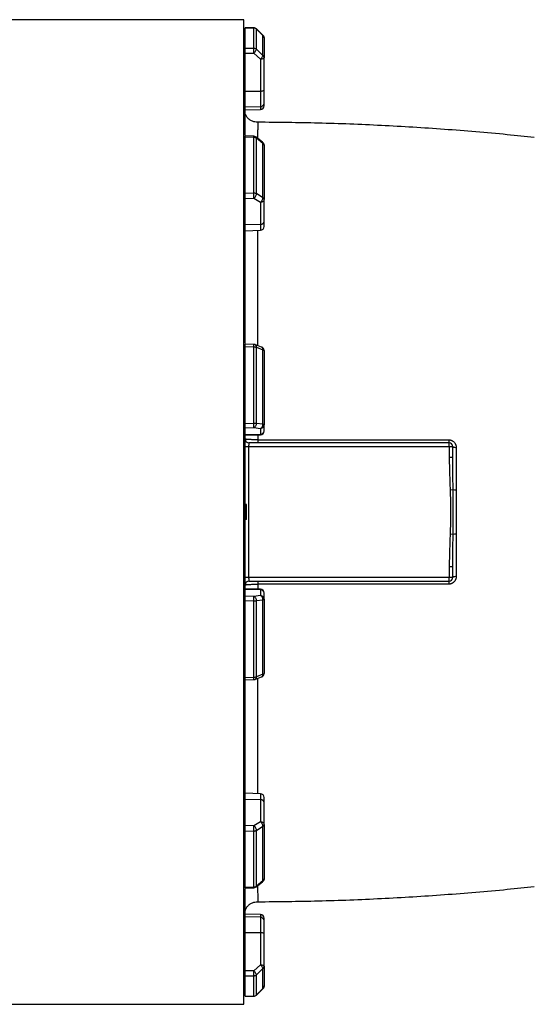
# Model space of a CAD drawing. Header units: inches. Extents: x -21 to 109, y -42 to 31.
# Tile 11 of 15: x 77 to 93, y -15 to 15. Entities that reach past the tile are written whole.
import ezdxf

# ---------------------------------------------------------------- set-up
doc = ezdxf.new("R2010")
doc.units = ezdxf.units.IN
doc.header["$MEASUREMENT"] = 0

msp = doc.modelspace()

# ---------------------------------------------------------------- linework, layer by layer
at = {"color": 7, "linetype": 'Continuous', "lineweight": 25}
for p, q in [((83.622, 15.413), (74.211, 15.413)), ((83.622, -15.413), (83.622, 15.413)), ((83.929, 15.162), (83.657, 15.163)), ((83.661, 15.162), (83.927, 15.16)), ((83.661, 14.517), (83.661, 15.162)), ((83.927, 14.52), (83.927, 15.16)), ((84.216, 14.924), (84.009, 15.128)), ((84.011, 14.488), (84.011, 15.126)), ((84.011, 15.126), (84.217, 14.922)), ((83.622, 14.839), (83.661, 14.839)), ((84.217, 14.296), (84.217, 14.922)), ((83.661, 14.517), (83.927, 14.52)), ((83.622, 14.218), (83.661, 14.218)), ((83.661, 14.366), (83.932, 14.369)), ((83.661, 11.786), (83.661, 14.366)), ((83.932, 14.369), (84.138, 14.177)), ((84.217, 14.296), (84.011, 14.488)), ((84.252, 13.089), (84.252, 14.218)), ((83.622, 13.875), (83.661, 13.838)), ((84.138, 14.177), (84.138, 12.606)), ((84.138, 13.168), (83.661, 13.163)), ((84.138, 12.689), (83.661, 12.674)), ((83.661, 12.589), (84.138, 12.606)), ((84.053, 12.201), (84.053, 12.201)), ((83.93, 11.766), (83.658, 11.772)), ((83.661, 11.747), (83.661, 11.755)), ((83.661, 11.744), (83.927, 11.738)), ((83.661, 9.983), (83.661, 11.744)), ((83.927, 9.99), (83.927, 11.738)), ((84.208, 11.577), (84.001, 11.74)), ((83.622, 11.485), (83.661, 11.485)), ((84.011, 9.967), (84.011, 11.711)), ((84.011, 11.711), (84.217, 11.549)), ((84.217, 9.84), (84.217, 11.549)), ((83.661, 9.983), (83.927, 9.99)), ((84.217, 9.84), (84.011, 9.967)), ((83.622, 9.786), (83.661, 9.786)), ((83.661, 9.816), (83.932, 9.823)), ((83.661, 5.273), (83.661, 9.816)), ((83.932, 9.823), (84.138, 9.696)), ((84.138, 9.696), (84.138, 8.82)), ((84.252, 9.096), (84.252, 9.786)), ((83.622, 9.552), (83.661, 9.526)), ((84.138, 9.005), (83.661, 8.993)), ((83.661, 8.804), (84.138, 8.82)), ((83.931, 5.249), (83.66, 5.258)), ((83.661, 2.773), (83.661, 5.245)), ((84.174, 5.164), (83.967, 5.242)), ((83.622, 5.053), (83.661, 5.053)), ((83.661, 5.179), (83.927, 5.17)), ((83.927, 2.782), (83.927, 5.17)), ((84.011, 2.776), (84.011, 5.159)), ((84.011, 5.159), (84.217, 5.081)), ((84.217, 2.748), (84.217, 5.081)), ((83.661, 2.773), (83.927, 2.782)), ((84.217, 2.748), (84.011, 2.776)), ((83.622, 2.732), (83.661, 2.732)), ((83.622, 2.669), (83.661, 2.662)), ((83.661, 2.636), (83.932, 2.645)), ((83.661, -2.636), (83.661, 2.636)), ((83.932, 2.645), (84.138, 2.616)), ((84.138, 2.616), (84.138, 2.418)), ((84.252, 2.546), (84.252, 2.732)), ((84.138, 2.43), (83.661, 2.413)), ((83.661, 2.401), (84.138, 2.418)), ((90.039, 2.165), (83.78, 2.165)), ((83.661, 2.047), (90.157, 2.047)), ((83.769, 2.047), (83.769, -2.047)), ((90.05, 2.047), (90.05, 1.716)), ((90.157, 1.716), (90.157, 2.047)), ((90.05, 1.716), (90.157, 1.716)), ((90.077, 0.697), (90.171, 0.7)), ((83.701, 0.238), (83.661, 0.236)), ((83.701, 0), (83.661, 0)), ((83.701, -0.238), (83.701, 0.238)), ((83.701, -0.238), (83.661, -0.236)), ((90.171, -0.7), (90.077, -0.697)), ((90.05, -1.716), (90.05, -2.047)), ((90.157, -1.716), (90.05, -1.716)), ((90.157, -2.047), (90.157, -1.716)), ((90.157, -2.047), (83.661, -2.047)), ((84.138, -2.418), (83.661, -2.401)), ((83.661, -2.413), (84.138, -2.43)), ((83.78, -2.165), (90.039, -2.165)), ((84.138, -2.418), (84.138, -2.616)), ((83.622, -2.669), (83.661, -2.662)), ((83.622, -2.732), (83.661, -2.732)), ((83.932, -2.645), (83.661, -2.636)), ((83.661, -2.773), (83.927, -2.782)), ((83.661, -9.816), (83.661, -2.773)), ((84.138, -2.616), (83.932, -2.645)), ((84.011, -2.776), (84.217, -2.748)), ((84.217, -5.081), (84.217, -2.748)), ((84.252, -2.732), (84.252, -2.546)), ((83.927, -5.17), (83.927, -2.782)), ((84.011, -5.159), (84.011, -2.776)), ((83.622, -5.053), (83.661, -5.053)), ((83.661, -5.179), (83.927, -5.17)), ((83.967, -5.242), (84.174, -5.164)), ((84.217, -5.081), (84.011, -5.159)), ((83.66, -5.258), (83.931, -5.249)), ((84.138, -8.82), (83.661, -8.804)), ((84.138, -8.82), (84.138, -9.696)), ((83.661, -8.993), (84.138, -9.005)), ((84.252, -9.786), (84.252, -9.096)), ((83.622, -9.552), (83.661, -9.526)), ((83.622, -9.786), (83.661, -9.786)), ((83.932, -9.823), (83.661, -9.816)), ((84.138, -9.696), (83.932, -9.823)), ((84.011, -9.967), (84.217, -9.84)), ((84.217, -11.549), (84.217, -9.84)), ((83.661, -9.983), (83.927, -9.99)), ((83.661, -11.744), (83.661, -9.983)), ((83.927, -11.738), (83.927, -9.99)), ((84.011, -11.711), (84.011, -9.967)), ((83.622, -11.485), (83.661, -11.485)), ((84.001, -11.74), (84.208, -11.577)), ((84.217, -11.549), (84.011, -11.711)), ((83.658, -11.772), (83.93, -11.766)), ((83.661, -11.744), (83.927, -11.738)), ((83.661, -14.366), (83.661, -11.789)), ((84.053, -12.202), (84.053, -12.202)), ((84.138, -12.606), (83.661, -12.589)), ((84.138, -12.606), (84.138, -14.177)), ((84.138, -12.689), (83.661, -12.674)), ((83.661, -13.163), (84.138, -13.168)), ((84.252, -14.218), (84.252, -13.209)), ((83.622, -13.875), (83.661, -13.838)), ((84.138, -14.177), (83.932, -14.369)), ((83.622, -14.218), (83.661, -14.218)), ((83.932, -14.369), (83.661, -14.366)), ((84.011, -14.488), (84.217, -14.296)), ((84.011, -15.126), (84.011, -14.488)), ((84.217, -14.922), (84.217, -14.296)), ((83.661, -14.517), (83.927, -14.52)), ((83.661, -15.162), (83.661, -14.517)), ((83.927, -15.16), (83.927, -14.52)), ((83.622, -14.839), (83.661, -14.839)), ((84.009, -15.128), (84.216, -14.924)), ((84.217, -14.922), (84.011, -15.126)), ((83.657, -15.163), (83.929, -15.162)), ((83.661, -15.162), (83.927, -15.16)), ((74.211, -15.413), (83.622, -15.413))]:
    msp.add_line(p, q, dxfattribs=at)
at = {"color": 8, "linetype": 'Continuous', "lineweight": 25}
for p, q in [((83.927, 15.16), (83.928, 15.16)), ((84.217, 14.922), (84.216, 14.922)), ((84.052, 2.415), (84.052, 2.261)), ((84.052, -2.261), (84.052, -2.415)), ((84.216, -14.922), (84.217, -14.922)), ((83.928, -15.16), (83.927, -15.16))]:
    msp.add_line(p, q, dxfattribs=at)
at = {"color": 7, "linetype": 'Continuous', "lineweight": 25, "flags": 128}
for points in [[(84.252, 13.209), (84.25, 13.201), (84.243, 13.193), (84.233, 13.187), (84.219, 13.181), (84.202, 13.176), (84.182, 13.172), (84.16, 13.169), (84.138, 13.168)], [(84.252, -13.209), (84.25, -13.201), (84.243, -13.193), (84.233, -13.187), (84.219, -13.181), (84.202, -13.176), (84.182, -13.172), (84.16, -13.169), (84.138, -13.168)]]:
    msp.add_lwpolyline(points, dxfattribs=at)
at = {"color": 7, "linetype": 'Continuous', "lineweight": 25}
for centre, radius, start, end in [((83.927, 15.044), 0.118, 45.1342, 89.5342), ((84.134, 14.839), 0.118, 0.7176, 45.1333), ((84.137, 12.804), 0.115, 270.4143, 358.4735), ((84.134, 12.724), 0.118, 272, 360), ((83.927, 11.648), 0.118, 51.7012, 88.6995), ((84.134, 11.485), 0.118, 0.1679, 51.7003), ((84.147, 9.111), 0.106, 265.0821, 351.7652), ((84.134, 8.938), 0.118, 272, 360), ((83.927, 5.131), 0.118, 69.4053, 88.1076), ((84.134, 5.053), 0.118, 0.4594, 69.3901), ((84.135, 2.547), 0.117, 271.5447, 359.5785), ((84.134, 2.536), 0.118, 272, 0), ((83.78, 2.283), 0.118, 180, 270), ((86.797, 2.24), 2.745, 179.5584, 181.5642), ((90.327, 2.24), 0.297, 176.0563, 194.4779), ((90.039, 2.047), 0.118, 360, 90), ((90.242, 2.191), 0.167, 239.6162, 278.5588), ((90.26, 1.708), 1.011, 264.9682, 270.3715), ((90.26, -1.708), 1.011, 89.6286, 95.0318), ((90.039, -2.047), 0.118, 270, 0), ((90.242, -2.191), 0.167, 81.4412, 120.3838), ((83.78, -2.283), 0.118, 90, 180), ((86.797, -2.24), 2.745, 178.4358, 180.4416), ((84.134, -2.536), 0.118, 0, 88), ((84.135, -2.547), 0.117, 0.4215, 88.4553), ((90.327, -2.24), 0.297, 165.5221, 183.9437), ((84.134, -5.053), 0.118, 290.548, 0.0001), ((83.927, -5.131), 0.118, 270, 290.5476), ((84.134, -8.938), 0.118, 0, 88), ((84.147, -9.111), 0.106, 8.2348, 94.9179), ((84.134, -11.485), 0.118, 308.3152, 359.9873), ((83.927, -11.648), 0.118, 270, 308.3144), ((84.134, -12.724), 0.118, 360, 88), ((84.137, -12.804), 0.115, 1.5265, 89.5857), ((84.134, -14.839), 0.118, 314.5997, 0.0078), ((83.927, -15.044), 0.118, 270, 314.5994)]:
    msp.add_arc(centre, radius, start, end, dxfattribs=at)
for points, knots in [([(83.927, 15.16), (83.929, 15.16), (83.933, 15.16), (83.941, 15.159), (83.951, 15.158), (83.962, 15.155), (83.972, 15.152), (83.983, 15.147), (83.993, 15.141), (84.002, 15.134), (84.008, 15.129), (84.011, 15.126)], [0, 0, 0, 0, 0.061582, 0.125034, 0.250029, 0.375025, 0.500021, 0.614472, 0.75001, 0.866631, 1, 1, 1, 1]), ([(84.217, 14.922), (84.219, 14.92), (84.221, 14.918), (84.225, 14.914), (84.229, 14.908), (84.236, 14.898), (84.242, 14.887), (84.247, 14.875), (84.249, 14.865), (84.251, 14.853), (84.252, 14.844), (84.252, 14.839)], [0, 0, 0, 0, 0.056158, 0.115628, 0.178412, 0.290155, 0.499964, 0.604621, 0.724087, 0.840407, 1, 1, 1, 1]), ([(84.252, 14.839), (84.252, 14.835), (84.252, 14.825), (84.252, 14.81), (84.252, 14.794), (84.252, 14.778), (84.252, 14.762), (84.252, 14.745), (84.252, 14.728), (84.252, 14.71), (84.252, 14.692), (84.252, 14.673), (84.252, 14.655), (84.252, 14.635), (84.252, 14.615), (84.252, 14.595), (84.252, 14.569), (84.252, 14.535), (84.252, 14.494), (84.252, 14.452), (84.252, 14.408), (84.252, 14.362), (84.252, 14.316), (84.252, 14.267), (84.252, 14.234), (84.252, 14.218)], [0, 0, 0, 0, 0.033347, 0.066687, 0.100023, 0.133354, 0.166683, 0.200009, 0.233334, 0.266658, 0.299983, 0.33331, 0.36664, 0.399972, 0.433309, 0.466652, 0.500001, 0.56252, 0.625022, 0.687512, 0.749996, 0.812481, 0.874972, 0.937476, 1, 1, 1, 1]), ([(83.661, 14.366), (83.661, 14.367), (83.661, 14.371), (83.661, 14.377), (83.661, 14.382), (83.661, 14.39), (83.661, 14.4), (83.661, 14.415), (83.661, 14.434), (83.661, 14.456), (83.661, 14.477), (83.661, 14.491), (83.661, 14.501), (83.661, 14.507), (83.661, 14.513), (83.661, 14.516), (83.661, 14.517)], [0, 0, 0, 0, 0.031096, 0.062252, 0.093545, 0.12505, 0.187533, 0.249883, 0.374816, 0.499562, 0.624395, 0.749286, 0.812287, 0.87466, 0.937024, 1, 1, 1, 1]), ([(83.932, 14.369), (83.932, 14.382), (83.931, 14.397), (83.931, 14.428), (83.931, 14.445), (83.93, 14.474), (83.929, 14.487), (83.928, 14.508), (83.928, 14.516), (83.927, 14.52)], [0, 0, 0, 0, 0.25, 0.25, 0.5, 0.5, 0.75, 0.75, 1, 1, 1, 1]), ([(83.927, 14.52), (83.943, 14.52), (83.958, 14.517), (83.987, 14.506), (84, 14.498), (84.011, 14.488)], [0, 0, 0, 0, 0.5, 0.5, 1, 1, 1, 1]), ([(84.011, 14.488), (84.011, 14.483), (84.01, 14.476), (84.002, 14.458), (83.997, 14.447), (83.981, 14.424), (83.972, 14.412), (83.952, 14.389), (83.941, 14.378), (83.932, 14.369)], [0, 0, 0, 0, 0.25, 0.25, 0.5, 0.5, 0.75, 0.75, 1, 1, 1, 1]), ([(84.138, 14.177), (84.148, 14.186), (84.158, 14.197), (84.178, 14.22), (84.188, 14.233), (84.203, 14.256), (84.209, 14.267), (84.216, 14.284), (84.218, 14.291), (84.217, 14.296)], [0, 0, 0, 0, 0.25, 0.25, 0.5, 0.5, 0.75, 0.75, 1, 1, 1, 1]), ([(84.252, 14.218), (84.252, 14.212), (84.249, 14.207), (84.238, 14.198), (84.229, 14.193), (84.208, 14.186), (84.196, 14.183), (84.168, 14.179), (84.153, 14.177), (84.138, 14.177)], [0, 0, 0, 0, 0.25, 0.25, 0.5, 0.5, 0.75, 0.75, 1, 1, 1, 1]), ([(84.252, 14.218), (84.252, 14.22), (84.252, 14.224), (84.251, 14.23), (84.251, 14.235), (84.249, 14.242), (84.247, 14.25), (84.243, 14.26), (84.238, 14.27), (84.232, 14.28), (84.225, 14.288), (84.22, 14.294), (84.217, 14.296)], [0, 0, 0, 0, 0.078416, 0.146233, 0.203444, 0.250055, 0.38331, 0.500037, 0.628052, 0.745634, 0.880449, 1, 1, 1, 1]), ([(84.252, 13.634), (84.252, 13.637), (84.252, 13.647), (84.252, 13.668), (84.252, 13.695), (84.252, 13.724), (84.252, 13.753), (84.252, 13.772), (84.252, 13.782)], [0, 0, 0, 0, 0.062894, 0.209864, 0.407398, 0.604933, 0.802467, 1, 1, 1, 1]), ([(84.252, 12.801), (84.252, 12.803), (84.252, 12.807), (84.252, 12.813), (84.252, 12.819), (84.252, 12.826), (84.252, 12.833), (84.252, 12.84), (84.252, 12.848), (84.252, 12.856), (84.252, 12.865), (84.252, 12.874), (84.252, 12.883), (84.252, 12.893), (84.252, 12.903), (84.252, 12.913), (84.252, 12.924), (84.252, 12.935), (84.252, 12.946), (84.252, 12.962), (84.252, 12.985), (84.252, 13.014), (84.252, 13.044), (84.252, 13.075), (84.252, 13.102), (84.252, 13.124), (84.252, 13.143), (84.252, 13.163), (84.252, 13.185), (84.252, 13.201), (84.252, 13.209)], [0, 0, 0, 0, 0.027779, 0.055557, 0.083336, 0.111115, 0.138893, 0.166672, 0.194451, 0.222229, 0.250008, 0.277787, 0.305565, 0.333344, 0.361123, 0.388901, 0.41668, 0.444459, 0.472237, 0.500016, 0.563312, 0.62661, 0.68989, 0.753169, 0.814974, 0.848641, 0.876592, 0.917728, 0.958864, 1, 1, 1, 1]), ([(84.252, 12.727), (84.252, 12.726), (84.252, 12.721), (84.252, 12.742), (84.252, 12.782), (84.252, 12.801)], [0, 0, 0, 0, 0.099194, 0.549597, 1, 1, 1, 1]), ([(84.057, 12.204), (84.025, 12.205), (83.96, 12.209), (83.861, 12.242), (83.774, 12.297), (83.708, 12.37), (83.668, 12.451), (83.664, 12.499), (83.661, 12.523)], [0, 0, 0, 0, 0.163759, 0.329576, 0.496962, 0.665071, 0.832984, 1, 1, 1, 1]), ([(92.712, 11.723), (92.43, 11.754), (91.493, 11.857), (89.897, 11.985), (87.925, 12.107), (85.977, 12.183), (84.686, 12.196), (84.053, 12.203)], [0, 0, 0, 0, 0.098116, 0.325822, 0.553535, 0.781291, 1, 1, 1, 1]), ([(83.661, 11.744), (83.661, 11.753), (83.661, 11.769), (83.661, 11.77), (83.661, 11.771)], [0, 0, 0, 0, 0.559598, 1, 1, 1, 1]), ([(83.927, 11.738), (83.929, 11.738), (83.933, 11.738), (83.941, 11.737), (83.951, 11.736), (83.962, 11.734), (83.972, 11.731), (83.983, 11.727), (83.993, 11.723), (84.002, 11.718), (84.008, 11.714), (84.011, 11.711)], [0, 0, 0, 0, 0.061582, 0.125034, 0.250029, 0.375025, 0.500021, 0.614472, 0.75001, 0.866631, 1, 1, 1, 1]), ([(84.217, 11.549), (84.219, 11.548), (84.221, 11.546), (84.225, 11.543), (84.229, 11.538), (84.236, 11.531), (84.242, 11.522), (84.247, 11.512), (84.249, 11.505), (84.251, 11.495), (84.252, 11.489), (84.252, 11.485)], [0, 0, 0, 0, 0.056158, 0.115628, 0.178412, 0.290155, 0.499964, 0.604621, 0.724087, 0.840407, 1, 1, 1, 1]), ([(84.252, 11.485), (84.252, 11.468), (84.252, 11.433), (84.252, 11.38), (84.252, 11.328), (84.252, 11.275), (84.252, 11.221), (84.252, 11.167), (84.252, 11.113), (84.252, 11.059), (84.252, 11.004), (84.252, 10.949), (84.252, 10.894), (84.252, 10.838), (84.252, 10.782), (84.252, 10.726), (84.252, 10.653), (84.252, 10.563), (84.252, 10.455), (84.252, 10.346), (84.252, 10.236), (84.252, 10.125), (84.252, 10.013), (84.252, 9.9), (84.252, 9.824), (84.252, 9.786)], [0, 0, 0, 0, 0.033347, 0.066687, 0.100023, 0.133354, 0.166683, 0.200009, 0.233334, 0.266658, 0.299983, 0.33331, 0.36664, 0.399972, 0.433309, 0.466652, 0.500001, 0.56252, 0.625022, 0.687512, 0.749996, 0.812481, 0.874972, 0.937476, 1, 1, 1, 1]), ([(83.661, 9.816), (83.661, 9.817), (83.661, 9.819), (83.661, 9.823), (83.661, 9.828), (83.661, 9.834), (83.661, 9.842), (83.661, 9.855), (83.661, 9.873), (83.661, 9.896), (83.661, 9.919), (83.661, 9.939), (83.661, 9.953), (83.661, 9.964), (83.661, 9.974), (83.661, 9.98), (83.661, 9.983)], [0, 0, 0, 0, 0.031096, 0.062252, 0.093545, 0.12505, 0.187533, 0.249883, 0.374816, 0.499562, 0.624395, 0.749286, 0.812287, 0.87466, 0.937024, 1, 1, 1, 1]), ([(83.932, 9.823), (83.932, 9.832), (83.931, 9.843), (83.931, 9.871), (83.931, 9.887), (83.93, 9.92), (83.929, 9.936), (83.928, 9.966), (83.928, 9.979), (83.927, 9.99)], [0, 0, 0, 0, 0.25, 0.25, 0.5, 0.5, 0.75, 0.75, 1, 1, 1, 1]), ([(83.927, 9.99), (83.943, 9.99), (83.958, 9.988), (83.987, 9.98), (84, 9.974), (84.011, 9.967)], [0, 0, 0, 0, 0.5, 0.5, 1, 1, 1, 1]), ([(84.011, 9.967), (84.011, 9.957), (84.01, 9.944), (84.002, 9.917), (83.997, 9.902), (83.981, 9.874), (83.972, 9.86), (83.952, 9.838), (83.941, 9.829), (83.932, 9.823)], [0, 0, 0, 0, 0.25, 0.25, 0.5, 0.5, 0.75, 0.75, 1, 1, 1, 1]), ([(84.138, 9.696), (84.148, 9.702), (84.158, 9.711), (84.178, 9.733), (84.188, 9.747), (84.203, 9.775), (84.209, 9.789), (84.216, 9.817), (84.218, 9.83), (84.217, 9.84)], [0, 0, 0, 0, 0.25, 0.25, 0.5, 0.5, 0.75, 0.75, 1, 1, 1, 1]), ([(84.252, 9.786), (84.252, 9.774), (84.249, 9.763), (84.238, 9.741), (84.229, 9.732), (84.208, 9.715), (84.196, 9.708), (84.168, 9.699), (84.153, 9.696), (84.138, 9.696)], [0, 0, 0, 0, 0.25, 0.25, 0.5, 0.5, 0.75, 0.75, 1, 1, 1, 1]), ([(84.252, 9.786), (84.252, 9.788), (84.252, 9.791), (84.251, 9.795), (84.251, 9.798), (84.249, 9.803), (84.247, 9.808), (84.243, 9.816), (84.238, 9.822), (84.232, 9.829), (84.225, 9.835), (84.22, 9.838), (84.217, 9.84)], [0, 0, 0, 0, 0.078416, 0.146233, 0.203444, 0.250055, 0.38331, 0.500037, 0.628052, 0.745634, 0.880449, 1, 1, 1, 1]), ([(84.252, 8.939), (84.252, 8.939), (84.252, 8.938), (84.252, 8.941), (84.252, 8.947), (84.252, 8.955), (84.252, 8.966), (84.252, 8.979), (84.252, 8.996), (84.252, 9.028), (84.252, 9.066), (84.252, 9.096)], [0, 0, 0, 0, 0.018062, 0.136105, 0.247852, 0.322137, 0.405499, 0.519128, 0.597879, 0.681888, 1, 1, 1, 1]), ([(83.661, 5.179), (83.661, 5.193), (83.661, 5.222), (83.661, 5.248), (83.661, 5.26), (83.661, 5.257), (83.661, 5.257)], [0, 0, 0, 0, 0.323267, 0.646663, 0.970121, 1, 1, 1, 1]), ([(83.927, 5.17), (83.929, 5.17), (83.933, 5.17), (83.941, 5.17), (83.951, 5.17), (83.962, 5.169), (83.972, 5.167), (83.983, 5.166), (83.993, 5.164), (84.002, 5.161), (84.008, 5.16), (84.011, 5.159)], [0, 0, 0, 0, 0.061582, 0.125034, 0.250029, 0.375025, 0.500021, 0.614472, 0.75001, 0.866631, 1, 1, 1, 1]), ([(84.217, 5.081), (84.219, 5.081), (84.221, 5.08), (84.225, 5.079), (84.229, 5.077), (84.236, 5.073), (84.242, 5.07), (84.247, 5.065), (84.249, 5.062), (84.251, 5.058), (84.252, 5.055), (84.252, 5.053)], [0, 0, 0, 0, 0.056158, 0.115628, 0.178412, 0.290155, 0.499964, 0.604621, 0.724087, 0.840407, 1, 1, 1, 1]), ([(84.252, 5.053), (84.252, 5.028), (84.252, 4.978), (84.252, 4.902), (84.252, 4.826), (84.252, 4.75), (84.252, 4.674), (84.252, 4.598), (84.252, 4.521), (84.252, 4.445), (84.252, 4.368), (84.252, 4.291), (84.252, 4.214), (84.252, 4.137), (84.252, 4.06), (84.252, 3.983), (84.252, 3.883), (84.252, 3.76), (84.252, 3.614), (84.252, 3.468), (84.252, 3.322), (84.252, 3.175), (84.252, 3.028), (84.252, 2.88), (84.252, 2.782), (84.252, 2.732)], [0, 0, 0, 0, 0.033347, 0.066687, 0.100023, 0.133354, 0.166683, 0.200009, 0.233334, 0.266658, 0.299983, 0.33331, 0.36664, 0.399972, 0.433309, 0.466652, 0.500001, 0.56252, 0.625022, 0.687512, 0.749996, 0.812481, 0.874972, 0.937476, 1, 1, 1, 1]), ([(83.932, 2.645), (83.932, 2.647), (83.931, 2.652), (83.931, 2.669), (83.931, 2.68), (83.93, 2.707), (83.929, 2.723), (83.928, 2.753), (83.928, 2.769), (83.927, 2.782)], [0, 0, 0, 0, 0.25, 0.25, 0.5, 0.5, 0.75, 0.75, 1, 1, 1, 1]), ([(83.927, 2.782), (83.943, 2.782), (83.958, 2.782), (83.987, 2.78), (84, 2.778), (84.011, 2.776)], [0, 0, 0, 0, 0.5, 0.5, 1, 1, 1, 1]), ([(84.011, 2.776), (84.011, 2.763), (84.01, 2.748), (84.002, 2.718), (83.997, 2.703), (83.981, 2.678), (83.972, 2.667), (83.952, 2.652), (83.941, 2.647), (83.932, 2.645)], [0, 0, 0, 0, 0.25, 0.25, 0.5, 0.5, 0.75, 0.75, 1, 1, 1, 1]), ([(83.661, 2.636), (83.661, 2.636), (83.661, 2.637), (83.661, 2.638), (83.661, 2.64), (83.661, 2.643), (83.661, 2.646), (83.661, 2.654), (83.661, 2.666), (83.661, 2.684), (83.661, 2.704), (83.661, 2.723), (83.661, 2.738), (83.661, 2.75), (83.661, 2.762), (83.661, 2.769), (83.661, 2.773)], [0, 0, 0, 0, 0.031096, 0.062252, 0.093545, 0.12505, 0.187533, 0.249883, 0.374816, 0.499562, 0.624395, 0.749286, 0.812287, 0.87466, 0.937024, 1, 1, 1, 1]), ([(84.138, 2.616), (84.148, 2.618), (84.158, 2.623), (84.178, 2.638), (84.188, 2.649), (84.203, 2.674), (84.209, 2.689), (84.216, 2.719), (84.218, 2.734), (84.217, 2.748)], [0, 0, 0, 0, 0.25, 0.25, 0.5, 0.5, 0.75, 0.75, 1, 1, 1, 1]), ([(84.252, 2.732), (84.252, 2.718), (84.249, 2.703), (84.238, 2.675), (84.229, 2.662), (84.208, 2.641), (84.196, 2.632), (84.168, 2.62), (84.153, 2.617), (84.138, 2.616)], [0, 0, 0, 0, 0.25, 0.25, 0.5, 0.5, 0.75, 0.75, 1, 1, 1, 1]), ([(84.252, 2.732), (84.252, 2.733), (84.252, 2.734), (84.251, 2.735), (84.251, 2.736), (84.249, 2.737), (84.247, 2.739), (84.243, 2.741), (84.238, 2.742), (84.232, 2.744), (84.225, 2.746), (84.22, 2.747), (84.217, 2.748)], [0, 0, 0, 0, 0.078416, 0.146233, 0.203444, 0.250055, 0.38331, 0.500037, 0.628052, 0.745634, 0.880449, 1, 1, 1, 1]), ([(84.252, 2.537), (84.252, 2.537), (84.252, 2.536), (84.252, 2.542), (84.252, 2.546)], [0, 0, 0, 0, 0.326824, 1, 1, 1, 1]), ([(84.052, 2.261), (84.026, 2.261), (84, 2.262), (83.949, 2.262), (83.924, 2.263), (83.889, 2.264), (83.877, 2.264), (83.855, 2.265), (83.844, 2.265), (83.812, 2.266), (83.792, 2.267), (83.756, 2.269), (83.74, 2.27), (83.712, 2.273), (83.7, 2.274), (83.686, 2.276), (83.682, 2.277), (83.674, 2.278), (83.671, 2.279), (83.664, 2.281), (83.661, 2.282), (83.661, 2.283)], [0, 0, 0, 0, 0.125, 0.125, 0.25, 0.25, 0.3125, 0.3125, 0.375, 0.375, 0.5, 0.5, 0.625, 0.625, 0.75, 0.75, 0.8125, 0.8125, 0.875, 0.875, 1, 1, 1, 1]), ([(83.78, 2.165), (83.779, 2.165), (83.779, 2.165), (83.778, 2.165), (83.778, 2.164), (83.777, 2.163), (83.777, 2.162), (83.777, 2.16), (83.776, 2.159), (83.776, 2.158), (83.775, 2.154), (83.774, 2.146), (83.772, 2.133), (83.771, 2.121), (83.771, 2.109), (83.77, 2.098), (83.77, 2.085), (83.769, 2.073), (83.769, 2.06), (83.769, 2.051), (83.769, 2.047)], [0, 0, 0, 0, 0.03621, 0.070363, 0.10246, 0.132499, 0.160483, 0.186409, 0.210279, 0.232092, 0.251849, 0.383377, 0.502328, 0.577049, 0.650528, 0.722782, 0.793835, 0.863706, 0.93242, 1, 1, 1, 1]), ([(84.052, 2.261), (84.111, 2.261), (84.229, 2.261), (84.407, 2.261), (84.584, 2.261), (84.76, 2.261), (84.936, 2.261), (85.112, 2.261), (85.287, 2.261), (85.462, 2.261), (85.636, 2.261), (85.81, 2.261), (85.984, 2.261), (86.157, 2.261), (86.33, 2.261), (86.502, 2.261), (86.674, 2.261), (86.846, 2.261), (87.017, 2.261), (87.188, 2.261), (87.359, 2.261), (87.529, 2.261), (87.698, 2.26), (87.867, 2.26), (88.036, 2.26), (88.205, 2.26), (88.373, 2.26), (88.54, 2.26), (88.707, 2.26), (88.874, 2.26), (89.041, 2.26), (89.207, 2.26), (89.372, 2.26), (89.537, 2.26), (89.702, 2.26), (89.867, 2.26), (89.976, 2.26), (90.031, 2.26)], [0, 0, 0, 0, 0.029678, 0.059291, 0.088838, 0.11832, 0.147737, 0.177088, 0.206373, 0.235594, 0.264749, 0.293839, 0.322864, 0.351824, 0.380718, 0.409548, 0.438313, 0.467012, 0.495647, 0.524216, 0.552721, 0.581161, 0.609536, 0.637847, 0.666092, 0.694273, 0.72239, 0.750441, 0.778428, 0.80635, 0.834208, 0.862001, 0.88973, 0.917394, 0.944994, 0.972529, 1, 1, 1, 1]), ([(90.031, 2.26), (90.034, 2.26), (90.04, 2.26), (90.049, 2.259), (90.058, 2.259), (90.067, 2.257), (90.081, 2.255), (90.099, 2.25), (90.121, 2.243), (90.142, 2.233), (90.169, 2.217), (90.199, 2.193), (90.223, 2.163), (90.239, 2.136), (90.249, 2.116), (90.257, 2.094), (90.262, 2.074), (90.265, 2.057), (90.266, 2.041), (90.266, 2.031), (90.267, 2.026)], [0, 0, 0, 0, 0.025041, 0.050012, 0.074953, 0.099903, 0.124901, 0.187519, 0.250126, 0.312393, 0.374692, 0.499787, 0.624415, 0.686849, 0.749363, 0.811882, 0.874593, 0.916364, 0.958107, 1, 1, 1, 1]), ([(90.05, 2.047), (90.05, 2.063), (90.049, 2.078), (90.048, 2.107), (90.048, 2.12), (90.046, 2.142), (90.045, 2.15), (90.042, 2.162), (90.041, 2.165), (90.039, 2.165)], [0, 0, 0, 0, 0.25, 0.25, 0.5, 0.5, 0.75, 0.75, 1, 1, 1, 1]), ([(90.05, 1.716), (90.05, 1.546), (90.054, 1.376), (90.065, 1.036), (90.071, 0.867), (90.077, 0.697)], [0, 0, 0, 0, 0.5, 0.5, 1, 1, 1, 1]), ([(90.171, 0.7), (90.168, 0.871), (90.165, 1.04), (90.16, 1.379), (90.157, 1.548), (90.157, 1.716)], [0, 0, 0, 0, 0.5, 0.5, 1, 1, 1, 1]), ([(90.077, 0.697), (90.085, 0.465), (90.089, 0.232), (90.089, -0.232), (90.085, -0.465), (90.077, -0.697)], [0, 0, 0, 0, 0.5, 0.5, 1, 1, 1, 1]), ([(90.171, -0.7), (90.173, -0.584), (90.174, -0.467), (90.176, -0.233), (90.176, -0.117), (90.176, 0.117), (90.176, 0.233), (90.174, 0.467), (90.173, 0.584), (90.171, 0.7)], [0, 0, 0, 0, 0.25, 0.25, 0.5, 0.5, 0.75, 0.75, 1, 1, 1, 1]), ([(90.267, 0.697), (90.267, 0.679), (90.267, 0.642), (90.266, 0.584), (90.266, 0.527), (90.266, 0.448), (90.265, 0.327), (90.265, 0.169), (90.264, 0), (90.265, -0.169), (90.265, -0.327), (90.266, -0.448), (90.266, -0.537), (90.266, -0.611), (90.267, -0.669), (90.267, -0.697)], [0, 0, 0, 0, 0.03778, 0.079449, 0.125005, 0.160462, 0.249985, 0.386031, 0.499982, 0.613886, 0.749967, 0.83949, 0.874975, 0.941719, 1, 1, 1, 1]), ([(90.077, -0.697), (90.071, -0.867), (90.065, -1.036), (90.054, -1.376), (90.05, -1.546), (90.05, -1.716)], [0, 0, 0, 0, 0.5, 0.5, 1, 1, 1, 1]), ([(90.157, -1.716), (90.157, -1.548), (90.16, -1.379), (90.165, -1.04), (90.168, -0.871), (90.171, -0.7)], [0, 0, 0, 0, 0.5, 0.5, 1, 1, 1, 1]), ([(83.769, -2.047), (83.769, -2.05), (83.769, -2.054), (83.769, -2.061), (83.769, -2.068), (83.77, -2.074), (83.77, -2.081), (83.77, -2.088), (83.77, -2.095), (83.77, -2.101), (83.771, -2.107), (83.771, -2.114), (83.771, -2.12), (83.772, -2.125), (83.773, -2.134), (83.774, -2.146), (83.775, -2.155), (83.776, -2.16), (83.777, -2.163), (83.778, -2.165), (83.779, -2.165), (83.78, -2.165)], [0, 0, 0, 0, 0.036257, 0.072839, 0.109752, 0.146998, 0.184582, 0.222506, 0.260776, 0.299393, 0.338361, 0.377684, 0.417365, 0.457406, 0.497811, 0.616731, 0.748264, 0.795585, 0.853317, 0.921457, 1, 1, 1, 1]), ([(90.267, -2.026), (90.267, -2.029), (90.266, -2.035), (90.266, -2.044), (90.265, -2.054), (90.264, -2.063), (90.261, -2.076), (90.257, -2.094), (90.249, -2.115), (90.239, -2.136), (90.223, -2.162), (90.199, -2.192), (90.169, -2.217), (90.142, -2.233), (90.121, -2.243), (90.099, -2.25), (90.079, -2.255), (90.062, -2.258), (90.046, -2.26), (90.036, -2.26), (90.031, -2.26)], [0, 0, 0, 0, 0.025016, 0.049976, 0.074917, 0.099878, 0.124896, 0.187473, 0.250091, 0.31235, 0.374616, 0.499745, 0.624167, 0.686715, 0.749317, 0.811791, 0.874358, 0.916221, 0.95804, 1, 1, 1, 1]), ([(90.039, -2.165), (90.041, -2.165), (90.042, -2.162), (90.045, -2.15), (90.046, -2.142), (90.048, -2.12), (90.048, -2.107), (90.049, -2.078), (90.05, -2.063), (90.05, -2.047)], [0, 0, 0, 0, 0.25, 0.25, 0.5, 0.5, 0.75, 0.75, 1, 1, 1, 1]), ([(83.661, -2.283), (83.661, -2.282), (83.664, -2.281), (83.671, -2.279), (83.674, -2.278), (83.682, -2.277), (83.69, -2.275), (83.701, -2.274), (83.713, -2.273), (83.719, -2.272), (83.741, -2.27), (83.757, -2.269), (83.784, -2.268), (83.793, -2.267), (83.813, -2.266), (83.823, -2.266), (83.855, -2.265), (83.877, -2.264), (83.913, -2.263), (83.925, -2.263), (83.95, -2.262), (83.963, -2.262), (84, -2.262), (84.026, -2.261), (84.052, -2.261)], [0, 0, 0, 0, 0.125, 0.125, 0.1875, 0.1875, 0.25, 0.3125, 0.3125, 0.375, 0.375, 0.5, 0.5, 0.5625, 0.5625, 0.625, 0.625, 0.75, 0.75, 0.8125, 0.8125, 0.875, 0.875, 1, 1, 1, 1]), ([(90.031, -2.26), (89.969, -2.26), (89.845, -2.26), (89.66, -2.26), (89.473, -2.26), (89.287, -2.26), (89.1, -2.26), (88.912, -2.26), (88.724, -2.26), (88.535, -2.26), (88.346, -2.26), (88.156, -2.26), (87.965, -2.26), (87.775, -2.26), (87.583, -2.261), (87.391, -2.261), (87.199, -2.261), (87.006, -2.261), (86.813, -2.261), (86.619, -2.261), (86.424, -2.261), (86.23, -2.261), (86.034, -2.261), (85.838, -2.261), (85.642, -2.261), (85.445, -2.261), (85.247, -2.261), (85.049, -2.261), (84.851, -2.261), (84.652, -2.261), (84.452, -2.261), (84.252, -2.261), (84.119, -2.261), (84.052, -2.261)], [0, 0, 0, 0, 0.03102, 0.062123, 0.093307, 0.124574, 0.155922, 0.187354, 0.218867, 0.250463, 0.282141, 0.313902, 0.345745, 0.37767, 0.409678, 0.441769, 0.473943, 0.506199, 0.538538, 0.570959, 0.603464, 0.636051, 0.668722, 0.701475, 0.734311, 0.767231, 0.800234, 0.83332, 0.866489, 0.899742, 0.933078, 0.966497, 1, 1, 1, 1]), ([(83.661, -2.773), (83.661, -2.771), (83.661, -2.768), (83.661, -2.762), (83.661, -2.756), (83.661, -2.748), (83.661, -2.738), (83.661, -2.723), (83.661, -2.705), (83.661, -2.684), (83.661, -2.666), (83.661, -2.654), (83.661, -2.647), (83.661, -2.642), (83.661, -2.638), (83.661, -2.636), (83.661, -2.636)], [0, 0, 0, 0, 0.031096, 0.062253, 0.093546, 0.125049, 0.187536, 0.249883, 0.37483, 0.499558, 0.624408, 0.74928, 0.812291, 0.874666, 0.937028, 1, 1, 1, 1]), ([(83.927, -2.782), (83.928, -2.769), (83.928, -2.753), (83.929, -2.723), (83.93, -2.707), (83.931, -2.68), (83.931, -2.669), (83.931, -2.652), (83.932, -2.647), (83.932, -2.645)], [0, 0, 0, 0, 0.25, 0.25, 0.5, 0.5, 0.75, 0.75, 1, 1, 1, 1]), ([(83.932, -2.645), (83.941, -2.647), (83.952, -2.652), (83.972, -2.667), (83.981, -2.678), (83.997, -2.703), (84.002, -2.718), (84.01, -2.748), (84.011, -2.763), (84.011, -2.776)], [0, 0, 0, 0, 0.25, 0.25, 0.5, 0.5, 0.75, 0.75, 1, 1, 1, 1]), ([(84.217, -2.748), (84.218, -2.734), (84.216, -2.719), (84.209, -2.689), (84.203, -2.674), (84.188, -2.649), (84.178, -2.638), (84.158, -2.623), (84.148, -2.618), (84.138, -2.616)], [0, 0, 0, 0, 0.25, 0.25, 0.5, 0.5, 0.75, 0.75, 1, 1, 1, 1]), ([(84.138, -2.616), (84.153, -2.617), (84.168, -2.62), (84.196, -2.632), (84.208, -2.641), (84.229, -2.662), (84.238, -2.675), (84.249, -2.703), (84.252, -2.718), (84.252, -2.732)], [0, 0, 0, 0, 0.25, 0.25, 0.5, 0.5, 0.75, 0.75, 1, 1, 1, 1]), ([(84.217, -2.748), (84.219, -2.747), (84.221, -2.747), (84.225, -2.746), (84.229, -2.745), (84.236, -2.743), (84.242, -2.741), (84.247, -2.739), (84.249, -2.737), (84.251, -2.735), (84.252, -2.733), (84.252, -2.732)], [0, 0, 0, 0, 0.056158, 0.115628, 0.178412, 0.290155, 0.499964, 0.604621, 0.724087, 0.840407, 1, 1, 1, 1]), ([(84.252, -2.732), (84.252, -2.759), (84.252, -2.811), (84.252, -2.89), (84.252, -2.969), (84.252, -3.047), (84.252, -3.126), (84.252, -3.204), (84.252, -3.282), (84.252, -3.361), (84.252, -3.439), (84.252, -3.517), (84.252, -3.595), (84.252, -3.672), (84.252, -3.75), (84.252, -3.828), (84.252, -3.928), (84.252, -4.05), (84.252, -4.195), (84.252, -4.339), (84.252, -4.483), (84.252, -4.626), (84.252, -4.769), (84.252, -4.912), (84.252, -5.006), (84.252, -5.053)], [0, 0, 0, 0, 0.033347, 0.066687, 0.100023, 0.133354, 0.166683, 0.200009, 0.233334, 0.266658, 0.299983, 0.33331, 0.36664, 0.399972, 0.433309, 0.466652, 0.500001, 0.56252, 0.625022, 0.687512, 0.749996, 0.812481, 0.874972, 0.937476, 1, 1, 1, 1]), ([(83.927, -2.782), (83.929, -2.782), (83.933, -2.782), (83.941, -2.782), (83.951, -2.782), (83.962, -2.782), (83.972, -2.781), (83.983, -2.78), (83.993, -2.779), (84.002, -2.778), (84.008, -2.777), (84.011, -2.776)], [0, 0, 0, 0, 0.061582, 0.125034, 0.250029, 0.375025, 0.500021, 0.614472, 0.75001, 0.866631, 1, 1, 1, 1]), ([(83.661, -5.257), (83.661, -5.257), (83.661, -5.26), (83.661, -5.248), (83.661, -5.222), (83.661, -5.193), (83.661, -5.179)], [0, 0, 0, 0, 0.0288036, 0.3522032, 0.675668, 1, 1, 1, 1]), ([(83.927, -5.17), (83.943, -5.17), (83.958, -5.169), (83.987, -5.165), (84, -5.162), (84.011, -5.159)], [0, 0, 0, 0, 0.5, 0.5, 1, 1, 1, 1]), ([(84.252, -5.053), (84.252, -5.054), (84.252, -5.056), (84.251, -5.058), (84.251, -5.06), (84.249, -5.062), (84.247, -5.065), (84.243, -5.069), (84.238, -5.072), (84.232, -5.075), (84.225, -5.079), (84.22, -5.08), (84.217, -5.081)], [0, 0, 0, 0, 0.078416, 0.146233, 0.203444, 0.250055, 0.38331, 0.500037, 0.628052, 0.745634, 0.880449, 1, 1, 1, 1]), ([(84.252, -9.029), (84.252, -9.01), (84.252, -8.974), (84.252, -8.943), (84.252, -8.94), (84.252, -8.939)], [0, 0, 0, 0, 0.339879, 0.679759, 1, 1, 1, 1]), ([(83.661, -9.983), (83.661, -9.981), (83.661, -9.978), (83.661, -9.973), (83.661, -9.969), (83.661, -9.962), (83.661, -9.953), (83.661, -9.939), (83.661, -9.92), (83.661, -9.896), (83.661, -9.873), (83.661, -9.855), (83.661, -9.842), (83.661, -9.832), (83.661, -9.823), (83.661, -9.818), (83.661, -9.816)], [0, 0, 0, 0, 0.031096, 0.062253, 0.093546, 0.125049, 0.187536, 0.249883, 0.37483, 0.499558, 0.624408, 0.74928, 0.812291, 0.874666, 0.937028, 1, 1, 1, 1]), ([(83.927, -9.99), (83.928, -9.979), (83.928, -9.966), (83.929, -9.936), (83.93, -9.92), (83.931, -9.887), (83.931, -9.871), (83.931, -9.843), (83.932, -9.832), (83.932, -9.823)], [0, 0, 0, 0, 0.25, 0.25, 0.5, 0.5, 0.75, 0.75, 1, 1, 1, 1]), ([(83.932, -9.823), (83.941, -9.829), (83.952, -9.838), (83.972, -9.86), (83.981, -9.874), (83.997, -9.902), (84.002, -9.917), (84.01, -9.944), (84.011, -9.957), (84.011, -9.967)], [0, 0, 0, 0, 0.25, 0.25, 0.5, 0.5, 0.75, 0.75, 1, 1, 1, 1]), ([(84.217, -9.84), (84.218, -9.83), (84.216, -9.817), (84.209, -9.789), (84.203, -9.775), (84.188, -9.747), (84.178, -9.733), (84.158, -9.711), (84.148, -9.702), (84.138, -9.696)], [0, 0, 0, 0, 0.25, 0.25, 0.5, 0.5, 0.75, 0.75, 1, 1, 1, 1]), ([(84.138, -9.696), (84.153, -9.696), (84.168, -9.699), (84.196, -9.708), (84.208, -9.715), (84.229, -9.732), (84.238, -9.741), (84.249, -9.763), (84.252, -9.774), (84.252, -9.786)], [0, 0, 0, 0, 0.25, 0.25, 0.5, 0.5, 0.75, 0.75, 1, 1, 1, 1]), ([(84.217, -9.84), (84.219, -9.839), (84.221, -9.838), (84.225, -9.835), (84.229, -9.831), (84.236, -9.825), (84.242, -9.817), (84.247, -9.809), (84.249, -9.803), (84.251, -9.795), (84.252, -9.789), (84.252, -9.786)], [0, 0, 0, 0, 0.056158, 0.115628, 0.178412, 0.290155, 0.499964, 0.604621, 0.724087, 0.840407, 1, 1, 1, 1]), ([(84.252, -9.786), (84.252, -9.806), (84.252, -9.847), (84.252, -9.908), (84.252, -9.968), (84.252, -10.028), (84.252, -10.088), (84.252, -10.147), (84.252, -10.206), (84.252, -10.265), (84.252, -10.324), (84.252, -10.382), (84.252, -10.44), (84.252, -10.498), (84.252, -10.555), (84.252, -10.613), (84.252, -10.686), (84.252, -10.775), (84.252, -10.88), (84.252, -10.984), (84.252, -11.086), (84.252, -11.188), (84.252, -11.288), (84.252, -11.387), (84.252, -11.452), (84.252, -11.485)], [0, 0, 0, 0, 0.0333465, 0.0666871, 0.1000227, 0.1333542, 0.1666825, 0.2000087, 0.2333336, 0.2666582, 0.2999834, 0.3333102, 0.3666395, 0.3999723, 0.4333094, 0.466652, 0.5000007, 0.5625204, 0.625022, 0.6875118, 0.7499959, 0.8124805, 0.874972, 0.9374764, 1, 1, 1, 1]), ([(83.927, -9.99), (83.929, -9.99), (83.933, -9.99), (83.941, -9.989), (83.951, -9.988), (83.962, -9.987), (83.972, -9.984), (83.983, -9.981), (83.993, -9.977), (84.002, -9.973), (84.008, -9.969), (84.011, -9.967)], [0, 0, 0, 0, 0.061582, 0.125034, 0.250029, 0.375025, 0.500021, 0.614472, 0.75001, 0.866631, 1, 1, 1, 1]), ([(83.927, -11.738), (83.943, -11.738), (83.958, -11.735), (83.987, -11.726), (84, -11.72), (84.011, -11.711)], [0, 0, 0, 0, 0.5, 0.5, 1, 1, 1, 1]), ([(84.252, -11.485), (84.252, -11.487), (84.252, -11.49), (84.251, -11.495), (84.251, -11.499), (84.249, -11.505), (84.247, -11.511), (84.243, -11.52), (84.238, -11.528), (84.232, -11.535), (84.225, -11.542), (84.22, -11.547), (84.217, -11.549)], [0, 0, 0, 0, 0.0784163, 0.1462331, 0.203444, 0.2500552, 0.3833103, 0.5000365, 0.6280518, 0.7456337, 0.8804487, 1, 1, 1, 1]), ([(83.661, -11.77), (83.661, -11.77), (83.661, -11.769), (83.661, -11.753), (83.661, -11.744)], [0, 0, 0, 0, 0.438526, 1, 1, 1, 1]), ([(84.053, -12.203), (84.686, -12.196), (85.977, -12.183), (87.925, -12.107), (89.897, -11.985), (91.494, -11.857), (92.43, -11.754), (92.713, -11.723)], [0, 0, 0, 0, 0.218696, 0.446436, 0.674132, 0.901823, 1, 1, 1, 1]), ([(83.661, -12.526), (83.663, -12.502), (83.667, -12.454), (83.706, -12.373), (83.772, -12.299), (83.86, -12.242), (83.96, -12.209), (84.025, -12.205), (84.057, -12.204)], [0, 0, 0, 0, 0.166827, 0.334647, 0.5027512, 0.670198, 0.8361169, 1, 1, 1, 1]), ([(84.252, -12.801), (84.252, -12.782), (84.252, -12.742), (84.252, -12.721), (84.252, -12.726), (84.252, -12.727)], [0, 0, 0, 0, 0.450403, 0.900806, 1, 1, 1, 1]), ([(84.252, -13.102), (84.252, -13.032), (84.252, -12.97), (84.252, -12.867), (84.252, -12.827), (84.252, -12.801)], [0, 0, 0, 0, 0.5, 0.5, 1, 1, 1, 1]), ([(84.217, -14.296), (84.218, -14.291), (84.216, -14.284), (84.209, -14.267), (84.203, -14.256), (84.188, -14.233), (84.178, -14.22), (84.158, -14.197), (84.148, -14.186), (84.138, -14.177)], [0, 0, 0, 0, 0.25, 0.25, 0.5, 0.5, 0.75, 0.75, 1, 1, 1, 1]), ([(84.138, -14.177), (84.153, -14.177), (84.168, -14.179), (84.196, -14.183), (84.208, -14.186), (84.229, -14.193), (84.238, -14.198), (84.249, -14.207), (84.252, -14.212), (84.252, -14.218)], [0, 0, 0, 0, 0.25, 0.25, 0.5, 0.5, 0.75, 0.75, 1, 1, 1, 1]), ([(83.661, -14.517), (83.661, -14.517), (83.661, -14.515), (83.661, -14.513), (83.661, -14.51), (83.661, -14.506), (83.661, -14.501), (83.661, -14.491), (83.661, -14.477), (83.661, -14.457), (83.661, -14.435), (83.661, -14.415), (83.661, -14.4), (83.661, -14.388), (83.661, -14.377), (83.661, -14.369), (83.661, -14.366)], [0, 0, 0, 0, 0.0310963, 0.0622528, 0.0935456, 0.1250494, 0.1875358, 0.2498826, 0.37483, 0.4995581, 0.6244082, 0.74928, 0.8122907, 0.874666, 0.9370282, 1, 1, 1, 1]), ([(83.927, -14.52), (83.928, -14.516), (83.928, -14.508), (83.929, -14.487), (83.93, -14.474), (83.931, -14.445), (83.931, -14.428), (83.931, -14.397), (83.932, -14.382), (83.932, -14.369)], [0, 0, 0, 0, 0.25, 0.25, 0.5, 0.5, 0.75, 0.75, 1, 1, 1, 1]), ([(83.927, -14.52), (83.929, -14.52), (83.933, -14.52), (83.941, -14.52), (83.951, -14.518), (83.962, -14.516), (83.972, -14.512), (83.983, -14.507), (83.993, -14.502), (84.002, -14.495), (84.008, -14.49), (84.011, -14.488)], [0, 0, 0, 0, 0.061582, 0.125034, 0.250029, 0.375025, 0.500021, 0.614472, 0.75001, 0.866631, 1, 1, 1, 1]), ([(83.932, -14.369), (83.941, -14.378), (83.952, -14.389), (83.972, -14.412), (83.981, -14.424), (83.997, -14.447), (84.002, -14.458), (84.01, -14.476), (84.011, -14.483), (84.011, -14.488)], [0, 0, 0, 0, 0.25, 0.25, 0.5, 0.5, 0.75, 0.75, 1, 1, 1, 1]), ([(84.217, -14.296), (84.219, -14.295), (84.221, -14.293), (84.225, -14.289), (84.229, -14.283), (84.236, -14.274), (84.242, -14.263), (84.247, -14.251), (84.249, -14.242), (84.251, -14.23), (84.252, -14.222), (84.252, -14.218)], [0, 0, 0, 0, 0.056158, 0.115628, 0.178412, 0.290155, 0.499964, 0.604621, 0.724087, 0.840407, 1, 1, 1, 1]), ([(84.252, -14.218), (84.252, -14.226), (84.252, -14.244), (84.252, -14.27), (84.252, -14.296), (84.252, -14.322), (84.252, -14.347), (84.252, -14.371), (84.252, -14.396), (84.252, -14.419), (84.252, -14.443), (84.252, -14.466), (84.252, -14.488), (84.252, -14.511), (84.252, -14.532), (84.252, -14.554), (84.252, -14.581), (84.252, -14.613), (84.252, -14.65), (84.252, -14.685), (84.252, -14.719), (84.252, -14.751), (84.252, -14.782), (84.252, -14.812), (84.252, -14.83), (84.252, -14.839)], [0, 0, 0, 0, 0.033347, 0.066687, 0.100023, 0.133354, 0.166683, 0.200009, 0.233334, 0.266658, 0.299983, 0.33331, 0.36664, 0.399972, 0.433309, 0.466652, 0.500001, 0.56252, 0.625022, 0.687512, 0.749996, 0.812481, 0.874972, 0.937476, 1, 1, 1, 1]), ([(84.252, -14.839), (84.252, -14.842), (84.252, -14.846), (84.251, -14.852), (84.251, -14.858), (84.249, -14.865), (84.247, -14.873), (84.243, -14.884), (84.238, -14.894), (84.232, -14.904), (84.225, -14.913), (84.22, -14.919), (84.217, -14.922)], [0, 0, 0, 0, 0.078416, 0.146233, 0.203444, 0.250055, 0.38331, 0.500037, 0.628052, 0.745634, 0.880449, 1, 1, 1, 1]), ([(83.927, -15.16), (83.943, -15.16), (83.958, -15.157), (83.987, -15.145), (84, -15.137), (84.011, -15.126)], [0, 0, 0, 0, 0.5, 0.5, 1, 1, 1, 1])]:
    msp.add_open_spline(points, degree=3, knots=knots, dxfattribs=at)
at = {"color": 8, "linetype": 'Continuous', "lineweight": 25}
for points, knots in [([(84.053, 12.201), (84.053, 12.201), (84.053, 12.203), (84.053, 12.177), (84.053, 12.15), (84.053, 12.142), (84.053, 12.135), (84.053, 12.126), (84.053, 12.118), (84.053, 12.108), (84.053, 12.099), (84.053, 12.083), (84.052, 12.059), (84.052, 12.022), (84.052, 11.974), (84.051, 11.911), (84.051, 11.848), (84.051, 11.788), (84.051, 11.743), (84.051, 11.713), (84.05, 11.701)], [0, 0, 0, 0, 0.089913, 0.306223, 0.327622, 0.349047, 0.370499, 0.391978, 0.413484, 0.435016, 0.456576, 0.478162, 0.532459, 0.597542, 0.673415, 0.760084, 0.857556, 0.909379, 0.963811, 1, 1, 1, 1]), ([(83.927, 11.738), (83.928, 11.746), (83.929, 11.759), (83.93, 11.766), (83.93, 11.765), (83.93, 11.765)], [0, 0, 0, 0, 0.535693, 0.82426, 1, 1, 1, 1]), ([(84, 11.74), (84.003, 11.739), (84.009, 11.732), (84.01, 11.72), (84.011, 11.711)], [0, 0, 0, 0, 0.3014975, 1, 1, 1, 1]), ([(84.217, 11.549), (84.217, 11.557), (84.216, 11.569), (84.209, 11.575), (84.207, 11.577)], [0, 0, 0, 0, 0.718931, 1, 1, 1, 1]), ([(84.045, 8.817), (84.045, 8.779), (84.045, 8.69), (84.045, 8.544), (84.045, 8.384), (84.045, 8.221), (84.045, 8.056), (84.045, 7.888), (84.045, 7.646), (84.046, 7.317), (84.046, 6.884), (84.047, 6.469), (84.047, 6.082), (84.047, 5.745), (84.048, 5.506), (84.048, 5.372), (84.048, 5.335), (84.048, 5.297), (84.048, 5.259), (84.048, 5.231), (84.048, 5.215), (84.048, 5.212)], [0, 0, 0, 0, 0.037867, 0.087718, 0.137485, 0.187168, 0.236766, 0.286281, 0.33571, 0.447876, 0.566893, 0.692758, 0.779581, 0.869384, 0.950873, 0.960164, 0.969484, 0.978832, 0.98821, 0.997617, 1, 1, 1, 1]), ([(83.927, 5.17), (83.928, 5.184), (83.929, 5.205), (83.93, 5.226), (83.93, 5.24), (83.931, 5.248), (83.931, 5.248), (83.931, 5.248)], [0, 0, 0, 0, 0.307341, 0.472899, 0.642005, 0.89209, 1, 1, 1, 1]), ([(83.969, 5.241), (83.971, 5.24), (83.979, 5.238), (83.989, 5.229), (83.999, 5.215), (84.009, 5.193), (84.01, 5.172), (84.011, 5.159)], [0, 0, 0, 0, 0.0944212, 0.2829548, 0.4744357, 0.6562082, 1, 1, 1, 1]), ([(84.217, 5.081), (84.217, 5.095), (84.215, 5.115), (84.206, 5.137), (84.196, 5.151), (84.185, 5.16), (84.177, 5.163), (84.174, 5.164)], [0, 0, 0, 0, 0.3374345, 0.5158709, 0.7038022, 0.8771158, 1, 1, 1, 1]), ([(83.931, -5.248), (83.931, -5.249), (83.931, -5.25), (83.931, -5.246), (83.93, -5.237), (83.93, -5.225), (83.929, -5.204), (83.928, -5.184), (83.927, -5.17)], [0, 0, 0, 0, 0.016145, 0.212302, 0.353249, 0.542251, 0.690375, 1, 1, 1, 1]), ([(84.011, -5.159), (84.01, -5.172), (84.009, -5.193), (83.999, -5.215), (83.989, -5.229), (83.979, -5.237), (83.971, -5.24), (83.969, -5.241)], [0, 0, 0, 0, 0.343893, 0.528668, 0.717257, 0.905847, 1, 1, 1, 1]), ([(84.048, -5.212), (84.048, -5.246), (84.048, -5.373), (84.048, -5.587), (84.047, -5.851), (84.047, -6.104), (84.047, -6.349), (84.046, -6.577), (84.046, -6.791), (84.046, -6.991), (84.046, -7.183), (84.046, -7.367), (84.046, -7.545), (84.045, -7.806), (84.045, -8.147), (84.045, -8.514), (84.045, -8.731), (84.045, -8.817)], [0, 0, 0, 0, 0.025805, 0.094033, 0.160693, 0.225783, 0.289301, 0.351247, 0.40665, 0.460731, 0.51349, 0.564926, 0.615039, 0.663829, 0.789664, 0.916048, 1, 1, 1, 1]), ([(84.174, -5.164), (84.177, -5.163), (84.185, -5.16), (84.196, -5.151), (84.206, -5.137), (84.215, -5.115), (84.217, -5.095), (84.217, -5.081)], [0, 0, 0, 0, 0.11112, 0.296181, 0.481241, 0.662558, 1, 1, 1, 1]), ([(84.011, -11.711), (84.01, -11.72), (84.009, -11.732), (84.003, -11.738), (84, -11.74)], [0, 0, 0, 0, 0.699036, 1, 1, 1, 1]), ([(84.05, -11.701), (84.051, -11.727), (84.051, -11.791), (84.051, -11.873), (84.052, -11.948), (84.052, -12.004), (84.052, -12.047), (84.052, -12.075), (84.053, -12.094), (84.053, -12.109), (84.053, -12.124), (84.053, -12.138), (84.053, -12.163), (84.053, -12.191), (84.053, -12.207), (84.053, -12.203), (84.053, -12.202)], [0, 0, 0, 0, 0.077205, 0.192496, 0.288542, 0.372553, 0.444537, 0.504499, 0.528252, 0.565232, 0.602128, 0.63894, 0.675668, 0.819138, 0.980598, 1, 1, 1, 1]), ([(84.207, -11.577), (84.209, -11.575), (84.216, -11.569), (84.217, -11.557), (84.217, -11.549)], [0, 0, 0, 0, 0.281061, 1, 1, 1, 1]), ([(83.93, -11.765), (83.93, -11.765), (83.93, -11.765), (83.929, -11.759), (83.928, -11.746), (83.927, -11.738)], [0, 0, 0, 0, 0.206561, 0.46331, 1, 1, 1, 1])]:
    msp.add_open_spline(points, degree=3, knots=knots, dxfattribs=at)
at = {"color": 7, "linetype": 'Continuous', "lineweight": 25}
for points in [[(90.267, 2.026), (90.267, 1.585), (90.267, 1.141), (90.267, 0.697)], [(90.267, -0.697), (90.267, -1.141), (90.267, -1.585), (90.267, -2.026)], [(84.252, -2.546), (84.252, -2.539), (84.252, -2.536), (84.252, -2.536)], [(84.252, -9.096), (84.252, -9.071), (84.252, -9.048), (84.252, -9.029)], [(84.252, -13.209), (84.252, -13.172), (84.252, -13.136), (84.252, -13.102)]]:
    msp.add_open_spline(points, degree=3, dxfattribs=at)

doc.saveas('drawing.dxf')
